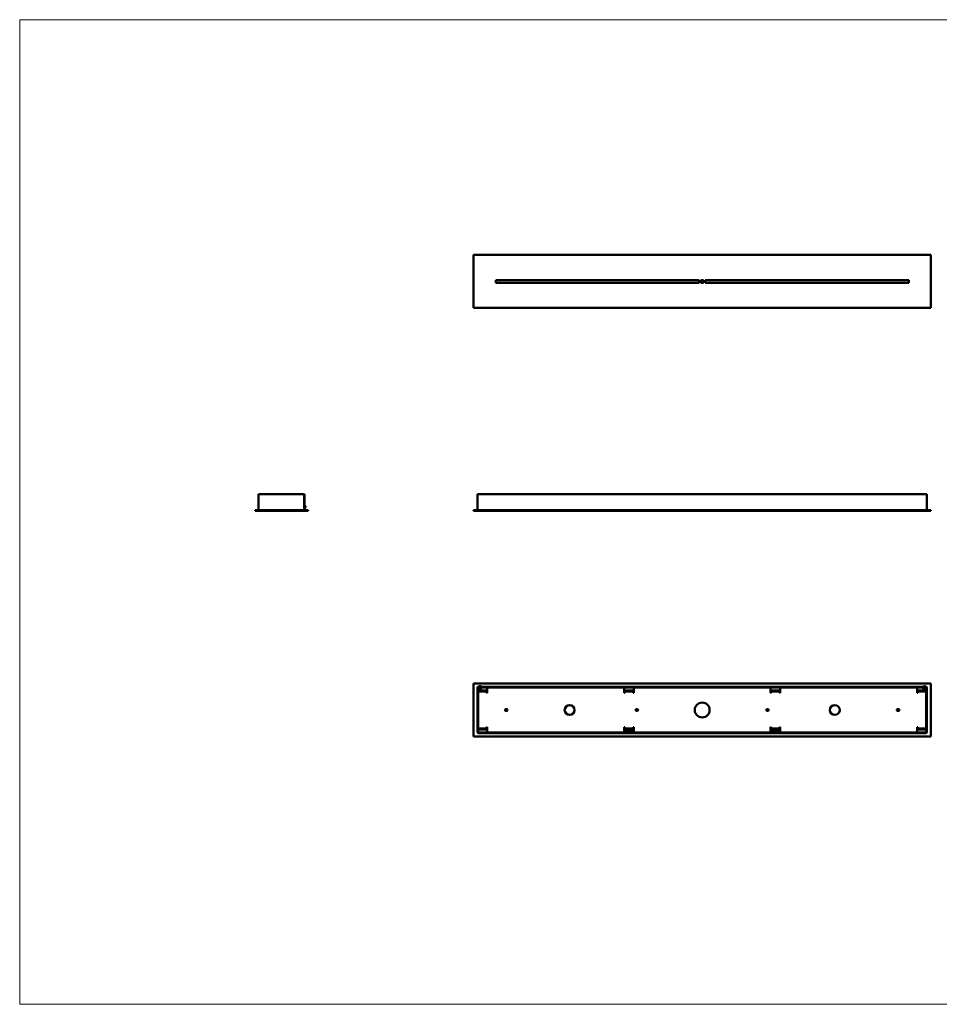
# Model space of a CAD drawing. Header units: millimetres. Extents: x -54 to 4146, y 486 to 3456.
import ezdxf

# ---------------------------------------------------------------- set-up
doc = ezdxf.new("R2010")
doc.units = ezdxf.units.MM
doc.header["$LTSCALE"] = 11.111111
doc.layers.add('Visibile (ISO)', color=7, linetype='Continuous', lineweight=50)
doc.layers.add('Visibile sottile (ISO)', color=7, linetype='Continuous', lineweight=35)

msp = doc.modelspace()

# ---------------------------------------------------------------- linework, layer by layer
at = {"layer": 'Visibile (ISO)'}
for p, q in [((1315.2, 2586.1), (1315.2, 2746.1)), ((1315.2, 2746.1), (2695.2, 2746.1)), ((2695.2, 2746.1), (2695.2, 2586.1)), ((1382.2, 2670.2), (1996, 2670.2)), ((1382.2, 2661.9), (1382.2, 2670.2)), ((1996, 2661.9), (1382.2, 2661.9)), ((1996, 2670.2), (1996, 2661.9)), ((2001, 2670.2), (2009.3, 2670.2)), ((2001, 2661.9), (2001, 2670.2)), ((2009.3, 2661.9), (2001, 2661.9)), ((2009.3, 2670.2), (2009.3, 2661.9)), ((2014.3, 2661.9), (2014.3, 2670.2)), ((2014.3, 2670.2), (2628.2, 2670.2)), ((2628.2, 2661.9), (2014.3, 2661.9)), ((2628.2, 2670.2), (2628.2, 2661.9)), ((2695.2, 2586.1), (1315.2, 2586.1)), ((666.8, 1976.4), (666.8, 2023.9)), ((668.5, 2023.9), (666.8, 2023.9)), ((668.5, 2023.9), (802.6, 2023.9)), ((804.3, 2023.9), (802.6, 2023.9)), ((804.3, 2023.9), (804.3, 1976.4)), ((805.8, 2023.9), (804.3, 2023.9)), ((805.8, 1976.4), (805.8, 2023.9)), ((1327.7, 1976.4), (1327.7, 2023.9)), ((1329.4, 2023.9), (1327.7, 2023.9)), ((2681, 2023.9), (1329.4, 2023.9)), ((2682.7, 2023.9), (2681, 2023.9)), ((2682.7, 2023.9), (2682.7, 1976.4)), ((806.1, 1990.2), (805.8, 1990.2)), ((816.3, 1976.4), (656.3, 1976.4)), ((656.3, 1976.4), (656.3, 1973.9)), ((656.3, 1973.9), (816.3, 1973.9)), ((806.1, 1982.6), (805.8, 1982.6)), ((808, 1988.3), (808, 1984.5)), ((816.3, 1976.4), (816.3, 1973.9)), ((1315.2, 1976.4), (1315.2, 1973.9)), ((2695.2, 1976.4), (1315.2, 1976.4)), ((1315.2, 1973.9), (2695.2, 1973.9)), ((2695.2, 1976.4), (2695.2, 1973.9)), ((1315.2, 1453.3), (2695.2, 1453.3)), ((1315.2, 1293.3), (1315.2, 1453.3)), ((2682.7, 1442.8), (1327.7, 1442.8)), ((1327.7, 1442.8), (1327.7, 1441.3)), ((1327.7, 1441.3), (2682.7, 1441.3)), ((1327.7, 1439.6), (1327.7, 1305.5)), ((1329.2, 1305.5), (1329.2, 1439.6)), ((1338.2, 1441.3), (1329.4, 1441.3)), ((1329.4, 1439.8), (1338.2, 1439.8)), ((1329.7, 1428.8), (1354.7, 1428.8)), ((1329.7, 1428.8), (1329.7, 1425.8)), ((1329.7, 1320.8), (1329.7, 1425.8)), ((1329.8, 1432), (1330.8, 1432)), ((1329.8, 1432), (1329.8, 1430)), ((1330.8, 1430), (1329.8, 1430)), ((1329.8, 1430), (1329.8, 1428.8)), ((1353.6, 1432), (1330.8, 1432)), ((1330.8, 1430), (1353.6, 1430)), ((1330.9, 1443.1), (1330.9, 1442.8)), ((1331.7, 1439.8), (1331.7, 1432.8)), ((1337.7, 1432.8), (1331.7, 1432.8)), ((1332.8, 1445), (1336.6, 1445)), ((1337.7, 1439.8), (1337.7, 1432.8)), ((1339.2, 1439.8), (1338.2, 1439.8)), ((1338.5, 1443.1), (1338.5, 1442.8)), ((1339.2, 1439.8), (1339.2, 1441.3)), ((1345.2, 1429.8), (1339.2, 1429.8)), ((1339.2, 1428.8), (1339.2, 1429.8)), ((1345.2, 1428.8), (1345.2, 1429.8)), ((1353.6, 1432), (1354.6, 1432)), ((1354.6, 1430), (1353.6, 1430)), ((1354.6, 1430), (1354.6, 1432)), ((1354.6, 1430), (1354.6, 1428.8)), ((1354.7, 1425.8), (1354.7, 1428.8)), ((1354.7, 1424.8), (1354.7, 1425.8)), ((1356.7, 1441.3), (1356.7, 1424.8)), ((1356.7, 1441.3), (1769.7, 1441.3)), ((1769.7, 1441.3), (1769.7, 1424.8)), ((1798.7, 1432.3), (1769.7, 1432.3)), ((1771.7, 1428.8), (1796.7, 1428.8)), ((1771.7, 1428.8), (1771.7, 1425.8)), ((1771.7, 1425.8), (1771.7, 1424.8)), ((1771.8, 1432), (1772.8, 1432)), ((1771.8, 1432), (1771.8, 1430)), ((1772.8, 1430), (1771.8, 1430)), ((1771.8, 1430), (1771.8, 1428.8)), ((1795.6, 1432), (1772.8, 1432)), ((1772.8, 1430), (1795.6, 1430)), ((1787.2, 1429.8), (1781.2, 1429.8)), ((1781.2, 1428.8), (1781.2, 1429.8)), ((1787.2, 1428.8), (1787.2, 1429.8)), ((1795.6, 1432), (1796.6, 1432)), ((1796.6, 1430), (1795.6, 1430)), ((1796.6, 1430), (1796.6, 1432)), ((1796.6, 1430), (1796.6, 1428.8)), ((1796.7, 1425.8), (1796.7, 1428.8)), ((1796.7, 1424.8), (1796.7, 1425.8)), ((1798.7, 1441.3), (1798.7, 1424.8)), ((1798.7, 1441.3), (2211.7, 1441.3)), ((2211.7, 1441.3), (2211.7, 1424.8)), ((2240.7, 1432.3), (2211.7, 1432.3)), ((2238.7, 1428.8), (2213.7, 1428.8)), ((2213.7, 1425.8), (2213.7, 1428.8)), ((2213.7, 1424.8), (2213.7, 1425.8)), ((2213.8, 1432), (2214.8, 1432)), ((2213.8, 1432), (2213.8, 1430)), ((2214.8, 1430), (2213.8, 1430)), ((2213.8, 1430), (2213.8, 1428.8)), ((2237.6, 1432), (2214.8, 1432)), ((2214.8, 1430), (2237.6, 1430)), ((2223.2, 1429.8), (2229.2, 1429.8)), ((2223.2, 1429.8), (2223.2, 1428.8)), ((2229.2, 1429.8), (2229.2, 1428.8)), ((2237.6, 1432), (2238.6, 1432)), ((2238.6, 1430), (2237.6, 1430)), ((2238.6, 1430), (2238.6, 1432)), ((2238.6, 1430), (2238.6, 1428.8)), ((2238.7, 1428.8), (2238.7, 1425.8)), ((2238.7, 1425.8), (2238.7, 1424.8)), ((2240.7, 1441.3), (2240.7, 1424.8)), ((2653.7, 1441.3), (2240.7, 1441.3)), ((2653.7, 1441.3), (2653.7, 1424.8)), ((2680.7, 1428.8), (2655.7, 1428.8)), ((2655.7, 1425.8), (2655.7, 1428.8)), ((2655.7, 1424.8), (2655.7, 1425.8)), ((2655.8, 1432), (2656.8, 1432)), ((2655.8, 1432), (2655.8, 1430)), ((2656.8, 1430), (2655.8, 1430)), ((2655.8, 1430), (2655.8, 1428.8)), ((2679.6, 1432), (2656.8, 1432)), ((2656.8, 1430), (2679.6, 1430)), ((2665.2, 1429.8), (2671.2, 1429.8)), ((2665.2, 1429.8), (2665.2, 1428.8)), ((2671.2, 1441.3), (2671.2, 1439.8)), ((2672.2, 1439.8), (2671.2, 1439.8)), ((2671.2, 1429.8), (2671.2, 1428.8)), ((2671.9, 1443.1), (2671.9, 1442.8)), ((2681, 1441.3), (2672.2, 1441.3)), ((2681, 1439.8), (2672.2, 1439.8)), ((2672.7, 1432.8), (2672.7, 1439.8)), ((2672.7, 1432.8), (2678.7, 1432.8)), ((2673.8, 1445), (2677.6, 1445)), ((2678.7, 1432.8), (2678.7, 1439.8)), ((2679.5, 1443.1), (2679.5, 1442.8)), ((2679.6, 1432), (2680.6, 1432)), ((2680.6, 1430), (2679.6, 1430)), ((2680.6, 1430), (2680.6, 1432)), ((2680.6, 1430), (2680.6, 1428.8)), ((2680.7, 1428.8), (2680.7, 1425.8)), ((2680.7, 1320.8), (2680.7, 1425.8)), ((2681.2, 1305.5), (2681.2, 1439.6)), ((2682.7, 1442.8), (2682.7, 1441.3)), ((2682.7, 1305.5), (2682.7, 1439.6)), ((2695.2, 1453.3), (2695.2, 1293.3)), ((1356.7, 1424.8), (1354.7, 1424.8)), ((1771.7, 1424.8), (1769.7, 1424.8)), ((1798.7, 1424.8), (1796.7, 1424.8)), ((2211.7, 1424.8), (2213.7, 1424.8)), ((2238.7, 1424.8), (2240.7, 1424.8)), ((2653.7, 1424.8), (2655.7, 1424.8)), ((1412.4, 1375.5), (1415.9, 1375.5)), ((1415.9, 1371), (1412.4, 1371)), ((1806.4, 1375.5), (1809.9, 1375.5)), ((1809.9, 1371), (1806.4, 1371)), ((2203.9, 1375.5), (2200.4, 1375.5)), ((2200.4, 1371), (2203.9, 1371)), ((2597.9, 1375.5), (2594.4, 1375.5)), ((2594.4, 1371), (2597.9, 1371)), ((1329.7, 1320.8), (1329.7, 1317.8)), ((1354.7, 1317.8), (1329.7, 1317.8)), ((1329.8, 1316.5), (1329.8, 1317.8)), ((1329.8, 1316.5), (1330.8, 1316.5)), ((1329.8, 1316.5), (1329.8, 1314.5)), ((1330.8, 1314.5), (1329.8, 1314.5)), ((1353.6, 1316.5), (1330.8, 1316.5)), ((1330.8, 1314.5), (1353.6, 1314.5)), ((1338.3, 1314.5), (1338.2, 1314.4)), ((1346.2, 1314.4), (1338.2, 1314.4)), ((1338.2, 1314.1), (1338.2, 1314.4)), ((1346.2, 1314.1), (1338.2, 1314.1)), ((1339.2, 1316.8), (1339.2, 1317.8)), ((1345.2, 1316.8), (1339.2, 1316.8)), ((1340.2, 1316.5), (1340.2, 1316.8)), ((1344.2, 1316.5), (1344.2, 1316.8)), ((1345.2, 1316.8), (1345.2, 1317.8)), ((1346.1, 1314.5), (1346.2, 1314.4)), ((1346.2, 1314.1), (1346.2, 1314.4)), ((1353.6, 1316.5), (1354.6, 1316.5)), ((1354.6, 1314.5), (1353.6, 1314.5)), ((1354.6, 1316.5), (1354.6, 1317.8)), ((1354.6, 1314.5), (1354.6, 1316.5)), ((1354.7, 1320.8), (1354.7, 1321.8)), ((1354.7, 1321.8), (1356.7, 1321.8)), ((1354.7, 1317.8), (1354.7, 1320.8)), ((1356.7, 1305.3), (1356.7, 1321.8)), ((1769.7, 1305.3), (1769.7, 1321.8)), ((1769.7, 1321.8), (1771.7, 1321.8)), ((1798.7, 1312.8), (1769.7, 1312.8)), ((1771.7, 1321.8), (1771.7, 1320.8)), ((1771.7, 1320.8), (1771.7, 1317.8)), ((1796.7, 1317.8), (1771.7, 1317.8)), ((1771.8, 1316.5), (1771.8, 1317.8)), ((1771.8, 1316.5), (1772.8, 1316.5)), ((1771.8, 1316.5), (1771.8, 1314.5)), ((1772.8, 1314.5), (1771.8, 1314.5)), ((1795.6, 1316.5), (1772.8, 1316.5)), ((1772.8, 1314.5), (1795.6, 1314.5)), ((1780.3, 1314.5), (1780.2, 1314.4)), ((1788.2, 1314.4), (1780.2, 1314.4)), ((1780.2, 1314.1), (1780.2, 1314.4)), ((1788.2, 1314.1), (1780.2, 1314.1)), ((1781.2, 1316.8), (1781.2, 1317.8)), ((1787.2, 1316.8), (1781.2, 1316.8)), ((1782.2, 1316.5), (1782.2, 1316.8)), ((1786.2, 1316.5), (1786.2, 1316.8)), ((1787.2, 1316.8), (1787.2, 1317.8)), ((1788.1, 1314.5), (1788.2, 1314.4)), ((1788.2, 1314.1), (1788.2, 1314.4)), ((1795.6, 1316.5), (1796.6, 1316.5)), ((1796.6, 1314.5), (1795.6, 1314.5)), ((1796.6, 1316.5), (1796.6, 1317.8)), ((1796.6, 1314.5), (1796.6, 1316.5)), ((1796.7, 1320.8), (1796.7, 1321.8)), ((1796.7, 1321.8), (1798.7, 1321.8)), ((1796.7, 1317.8), (1796.7, 1320.8)), ((1798.7, 1305.3), (1798.7, 1321.8)), ((2213.7, 1321.8), (2211.7, 1321.8)), ((2211.7, 1305.3), (2211.7, 1321.8)), ((2240.7, 1312.8), (2211.7, 1312.8)), ((2213.7, 1320.8), (2213.7, 1321.8)), ((2213.7, 1317.8), (2213.7, 1320.8)), ((2213.7, 1317.8), (2238.7, 1317.8)), ((2213.8, 1316.5), (2213.8, 1317.8)), ((2213.8, 1316.5), (2214.8, 1316.5)), ((2213.8, 1316.5), (2213.8, 1314.5)), ((2214.8, 1314.5), (2213.8, 1314.5)), ((2237.6, 1316.5), (2214.8, 1316.5)), ((2214.8, 1314.5), (2237.6, 1314.5)), ((2222.3, 1314.5), (2222.2, 1314.4)), ((2230.2, 1314.4), (2222.2, 1314.4)), ((2222.2, 1314.1), (2222.2, 1314.4)), ((2230.2, 1314.1), (2222.2, 1314.1)), ((2223.2, 1317.8), (2223.2, 1316.8)), ((2223.2, 1316.8), (2229.2, 1316.8)), ((2224.2, 1316.5), (2224.2, 1316.8)), ((2228.2, 1316.5), (2228.2, 1316.8)), ((2229.2, 1317.8), (2229.2, 1316.8)), ((2230.1, 1314.5), (2230.2, 1314.4)), ((2230.2, 1314.1), (2230.2, 1314.4)), ((2237.6, 1316.5), (2238.6, 1316.5)), ((2238.6, 1314.5), (2237.6, 1314.5)), ((2238.6, 1316.5), (2238.6, 1317.8)), ((2238.6, 1314.5), (2238.6, 1316.5)), ((2238.7, 1321.8), (2238.7, 1320.8)), ((2240.7, 1321.8), (2238.7, 1321.8)), ((2238.7, 1320.8), (2238.7, 1317.8)), ((2240.7, 1305.3), (2240.7, 1321.8)), ((2655.7, 1321.8), (2653.7, 1321.8)), ((2653.7, 1305.3), (2653.7, 1321.8)), ((2655.7, 1320.8), (2655.7, 1321.8)), ((2655.7, 1317.8), (2655.7, 1320.8)), ((2655.7, 1317.8), (2680.7, 1317.8)), ((2655.8, 1316.5), (2655.8, 1317.8)), ((2655.8, 1316.5), (2656.8, 1316.5)), ((2655.8, 1316.5), (2655.8, 1314.5)), ((2656.8, 1314.5), (2655.8, 1314.5)), ((2679.6, 1316.5), (2656.8, 1316.5)), ((2656.8, 1314.5), (2679.6, 1314.5)), ((2664.3, 1314.5), (2664.2, 1314.4)), ((2672.2, 1314.4), (2664.2, 1314.4)), ((2664.2, 1314.1), (2664.2, 1314.4)), ((2672.2, 1314.1), (2664.2, 1314.1)), ((2665.2, 1317.8), (2665.2, 1316.8)), ((2665.2, 1316.8), (2671.2, 1316.8)), ((2666.2, 1316.5), (2666.2, 1316.8)), ((2670.2, 1316.5), (2670.2, 1316.8)), ((2671.2, 1317.8), (2671.2, 1316.8)), ((2672.1, 1314.5), (2672.2, 1314.4)), ((2672.2, 1314.1), (2672.2, 1314.4)), ((2679.6, 1316.5), (2680.6, 1316.5)), ((2680.6, 1314.5), (2679.6, 1314.5)), ((2680.6, 1316.5), (2680.6, 1317.8)), ((2680.6, 1314.5), (2680.6, 1316.5)), ((2680.7, 1320.8), (2680.7, 1317.8)), ((2695.2, 1293.3), (1315.2, 1293.3)), ((2681, 1305.3), (1329.4, 1305.3)), ((2681, 1303.8), (1329.4, 1303.8)), ((1769.7, 1305.3), (1356.7, 1305.3)), ((1798.7, 1305.3), (2211.7, 1305.3)), ((2240.7, 1305.3), (2653.7, 1305.3))]:
    msp.add_line(p, q, dxfattribs=at)
for centre, radius in [((1605.2, 1373.3), 15), ((2005.2, 1373.3), 22.5), ((2405.2, 1373.3), 15)]:
    msp.add_circle(centre, radius, dxfattribs=at)
for centre, radius, start, end in [((806.1, 1988.3), 1.9, 0, 90), ((806.1, 1984.5), 1.9, 270, 0), ((1329.4, 1439.6), 1.7, 90, 180), ((1329.4, 1439.6), 0.2, 90, 180), ((1332.8, 1443.1), 1.9, 90, 180), ((1336.6, 1443.1), 1.9, 0, 90), ((2673.8, 1443.1), 1.9, 90, 180), ((2677.6, 1443.1), 1.9, 0, 90), ((2681, 1439.6), 1.7, 0, 90), ((2681, 1439.6), 0.2, 0, 90), ((1412.4, 1373.3), 2.25, 90, 270), ((1415.9, 1373.3), 2.25, 270, 90), ((1806.4, 1373.3), 2.25, 90, 270), ((1809.9, 1373.3), 2.25, 270, 90), ((2200.4, 1373.3), 2.25, 90, 270), ((2203.9, 1373.3), 2.25, 270, 90), ((2594.4, 1373.3), 2.25, 90, 270), ((2597.9, 1373.3), 2.25, 270, 90), ((1329.4, 1305.5), 1.7, 180, 270), ((1329.4, 1305.5), 0.2, 180, 270), ((2681, 1305.5), 1.7, 270, 0), ((2681, 1305.5), 0.2, 270, 0)]:
    msp.add_arc(centre, radius, start, end, dxfattribs=at)
at = {"layer": 'Visibile sottile (ISO)', "lineweight": 0}
msp.add_lwpolyline([(4146, 485.6), (4146, 3455.6), (-54, 3455.6), (-54, 485.6)], close=True, dxfattribs=at)

doc.saveas('drawing.dxf')
